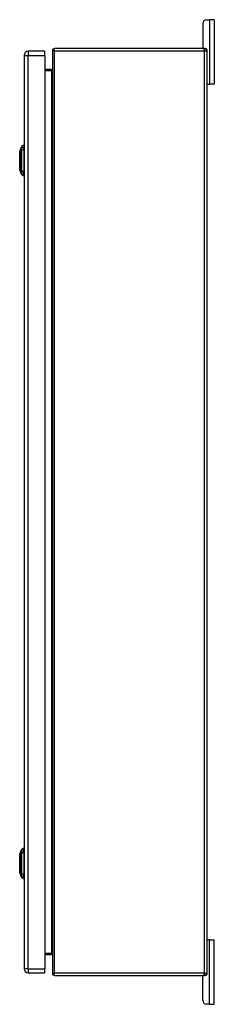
# Model space of a CAD drawing. Header units: inches. Extents: x 7 to 154, y 11 to 93.
# Tile 10 of 13: x 97.99 to 105.56, y 33.48 to 71.73. Entities that reach past the tile are written whole.
import ezdxf

# ---------------------------------------------------------------- set-up
doc = ezdxf.new("R2010")
doc.units = ezdxf.units.IN
doc.header["$MEASUREMENT"] = 0
doc.layers.add('Visible Edges(ANSI)', color=7, linetype='Continuous', lineweight=25)
doc.layers.add('Visible Tangent Edges(ANSI)', color=7, linetype='Continuous', lineweight=25)

msp = doc.modelspace()

# ---------------------------------------------------------------- linework, layer by layer
at = {"layer": 'Visible Edges(ANSI)'}
for p, q in [((105.105, 71.573), (105.105, 70.635)), ((105.261, 71.729), (105.368, 71.729)), ((105.555, 71.729), (105.368, 71.729)), ((105.555, 71.729), (105.555, 69.229)), ((98.966, 70.505), (98.327, 70.505)), ((98.966, 70.344), (98.966, 70.505)), ((99.263, 70.52), (99.263, 34.688)), ((105.179, 70.604), (99.347, 70.604)), ((105.179, 70.604), (105.232, 70.604)), ((105.263, 70.573), (105.263, 70.52)), ((105.263, 70.52), (105.263, 34.688)), ((98.166, 70.344), (98.166, 34.863)), ((98.966, 70.344), (98.966, 34.863)), ((99.232, 69.791), (98.966, 69.791)), ((105.294, 69.229), (105.263, 69.229)), ((105.294, 69.229), (105.368, 69.229)), ((105.555, 69.229), (105.368, 69.229)), ((97.995, 66.612), (98.063, 66.786)), ((98.15, 66.846), (98.15, 66.778)), ((98.15, 66.667), (98.15, 66.778)), ((98.15, 66.667), (98.15, 65.844)), ((98.063, 65.725), (97.995, 65.899)), ((98.15, 65.733), (98.15, 65.844)), ((98.15, 65.733), (98.15, 65.665)), ((97.995, 39.309), (98.063, 39.483)), ((98.15, 39.543), (98.15, 39.475)), ((98.15, 39.364), (98.15, 39.475)), ((98.15, 39.364), (98.15, 38.541)), ((98.063, 38.422), (97.995, 38.596)), ((98.15, 38.43), (98.15, 38.541)), ((98.15, 38.43), (98.15, 38.362)), ((105.263, 35.979), (105.294, 35.979)), ((105.368, 35.979), (105.294, 35.979)), ((105.368, 35.979), (105.555, 35.979)), ((105.555, 33.479), (105.555, 35.979)), ((98.966, 35.417), (99.232, 35.417)), ((98.966, 34.702), (98.966, 34.863)), ((98.327, 34.702), (98.966, 34.702)), ((99.347, 34.604), (105.179, 34.604)), ((105.105, 33.635), (105.105, 34.573)), ((105.232, 34.604), (105.179, 34.604)), ((105.263, 34.688), (105.263, 34.635)), ((105.368, 33.479), (105.261, 33.479)), ((105.368, 33.479), (105.555, 33.479))]:
    msp.add_line(p, q, dxfattribs=at)
at = {"layer": 'Visible Edges(ANSI)', "flags": 128}
for points in [[(97.995, 66.611), (97.995, 66.61), (97.995, 66.609), (97.995, 66.607), (97.995, 66.604), (97.995, 66.6), (97.995, 66.595), (97.995, 66.59), (97.995, 66.584), (97.995, 66.576), (97.995, 66.569), (97.995, 66.56), (97.995, 66.551), (97.995, 66.541), (97.995, 66.53), (97.995, 66.519), (97.995, 66.507), (97.995, 66.494), (97.995, 66.481), (97.995, 66.467), (97.995, 66.453), (97.995, 66.438), (97.995, 66.423), (97.995, 66.408), (97.995, 66.392), (97.995, 66.375), (97.995, 66.359), (97.995, 66.342), (97.995, 66.325), (97.995, 66.308), (97.995, 66.291), (97.995, 66.273), (97.995, 66.256), (97.995, 66.238), (97.995, 66.221), (97.995, 66.204), (97.995, 66.186), (97.995, 66.169), (97.995, 66.152), (97.995, 66.136), (97.995, 66.12), (97.995, 66.104), (97.995, 66.088), (97.995, 66.073), (97.995, 66.058), (97.995, 66.044), (97.995, 66.03), (97.995, 66.017), (97.995, 66.004), (97.995, 65.992), (97.995, 65.981), (97.995, 65.97), (97.995, 65.96), (97.995, 65.951), (97.995, 65.942), (97.995, 65.934), (97.995, 65.927), (97.995, 65.921), (97.995, 65.916), (97.995, 65.911), (97.995, 65.907), (97.995, 65.904), (97.995, 65.902), (97.995, 65.901), (97.995, 65.9)], [(97.995, 39.308), (97.995, 39.307), (97.995, 39.306), (97.995, 39.304), (97.995, 39.301), (97.995, 39.297), (97.995, 39.292), (97.995, 39.287), (97.995, 39.281), (97.995, 39.273), (97.995, 39.266), (97.995, 39.257), (97.995, 39.248), (97.995, 39.238), (97.995, 39.227), (97.995, 39.216), (97.995, 39.204), (97.995, 39.191), (97.995, 39.178), (97.995, 39.164), (97.995, 39.15), (97.995, 39.135), (97.995, 39.12), (97.995, 39.105), (97.995, 39.089), (97.995, 39.072), (97.995, 39.056), (97.995, 39.039), (97.995, 39.022), (97.995, 39.005), (97.995, 38.988), (97.995, 38.97), (97.995, 38.953), (97.995, 38.935), (97.995, 38.918), (97.995, 38.901), (97.995, 38.883), (97.995, 38.866), (97.995, 38.849), (97.995, 38.833), (97.995, 38.817), (97.995, 38.801), (97.995, 38.785), (97.995, 38.77), (97.995, 38.755), (97.995, 38.741), (97.995, 38.727), (97.995, 38.714), (97.995, 38.701), (97.995, 38.689), (97.995, 38.678), (97.995, 38.667), (97.995, 38.657), (97.995, 38.648), (97.995, 38.639), (97.995, 38.631), (97.995, 38.624), (97.995, 38.618), (97.995, 38.613), (97.995, 38.608), (97.995, 38.604), (97.995, 38.601), (97.995, 38.599), (97.995, 38.598), (97.995, 38.597)]]:
    msp.add_lwpolyline(points, dxfattribs=at)
at = {"layer": 'Visible Edges(ANSI)'}
for centre, radius, start, end in [((105.261, 71.573), 0.156, 90, 180), ((98.327, 70.344), 0.161, 90, 180), ((99.347, 70.52), 0.084, 90, 180), ((105.136, 70.635), 0.031, 180, 270), ((105.179, 70.52), 0.084, 0, 90), ((105.232, 70.573), 0.031, 0, 90), ((99.232, 69.822), 0.031, 270, 0), ((105.294, 69.26), 0.031, 180, 270), ((98, 66.611), 0.00492, 158.7495, 179.7912), ((98.072, 66.783), 0.00984, 150.2709, 158.7495), ((98.166, 66.729), 0.118, 97.9413, 150.2709), ((98.142, 66.787), 0.0394, 53.1301, 78.463), ((98, 65.9), 0.00492, 180.2088, 201.2505), ((98.072, 65.728), 0.00984, 201.2505, 209.7291), ((98.166, 65.782), 0.118, 209.7291, 262.0587), ((98.142, 65.724), 0.0394, 281.537, 306.8699), ((98.072, 39.48), 0.00984, 150.2709, 158.7495), ((98.166, 39.426), 0.118, 97.9413, 150.2709), ((98.142, 39.484), 0.0394, 53.1301, 78.463), ((98, 39.308), 0.00492, 158.7495, 179.7912), ((98, 38.597), 0.00492, 180.2088, 201.2505), ((98.072, 38.425), 0.00984, 201.2505, 209.7291), ((98.166, 38.479), 0.118, 209.7291, 262.0587), ((98.142, 38.421), 0.0394, 281.537, 306.8699), ((105.294, 35.948), 0.031, 90, 180), ((99.232, 35.386), 0.031, 0, 90), ((98.327, 34.863), 0.161, 180, 270), ((99.347, 34.688), 0.084, 180, 270), ((105.136, 34.573), 0.031, 90, 180), ((105.179, 34.688), 0.084, 270, 0), ((105.232, 34.635), 0.031, 270, 0), ((105.261, 33.635), 0.156, 180, 270)]:
    msp.add_arc(centre, radius, start, end, dxfattribs=at)
at = {"layer": 'Visible Tangent Edges(ANSI)'}
for p, q in [((105.368, 71.729), (105.368, 69.229)), ((98.327, 70.505), (98.327, 70.344)), ((99.347, 70.52), (99.263, 70.52)), ((99.347, 70.52), (99.347, 70.604)), ((99.347, 34.688), (99.347, 70.52)), ((99.347, 70.52), (105.179, 70.52)), ((105.179, 70.52), (105.179, 70.604)), ((105.179, 70.52), (105.263, 70.52)), ((105.179, 34.688), (105.179, 70.52)), ((98.166, 70.344), (98.327, 70.344)), ((98.327, 34.863), (98.327, 70.344)), ((98.327, 70.344), (98.966, 70.344)), ((98.966, 69.76), (99.232, 69.76)), ((99.232, 69.791), (99.232, 69.76)), ((99.232, 69.76), (99.232, 35.448)), ((98.063, 66.721), (98.063, 66.721)), ((98.063, 66.648), (98.063, 66.647)), ((98.063, 66.255), (97.995, 66.255)), ((97.995, 66.255), (97.995, 66.255)), ((98.063, 65.863), (98.063, 65.863)), ((98.063, 65.79), (98.063, 65.79)), ((98.063, 39.418), (98.063, 39.418)), ((98.063, 39.345), (98.063, 39.344)), ((98.063, 38.952), (97.995, 38.952)), ((97.995, 38.952), (97.995, 38.952)), ((98.063, 38.56), (98.063, 38.56)), ((98.063, 38.487), (98.063, 38.487)), ((105.368, 33.479), (105.368, 35.979)), ((99.232, 35.448), (98.966, 35.448)), ((99.232, 35.417), (99.232, 35.448)), ((98.327, 34.863), (98.166, 34.863)), ((98.327, 34.863), (98.327, 34.702)), ((98.327, 34.863), (98.966, 34.863)), ((99.263, 34.688), (99.347, 34.688)), ((99.347, 34.604), (99.347, 34.688)), ((105.179, 34.688), (99.347, 34.688)), ((105.179, 34.604), (105.179, 34.688)), ((105.179, 34.688), (105.263, 34.688))]:
    msp.add_line(p, q, dxfattribs=at)
at = {"layer": 'Visible Tangent Edges(ANSI)', "flags": 128}
for points in [[(97.995, 66.53), (97.995, 66.536), (97.995, 66.543), (97.995, 66.549), (97.995, 66.554), (97.995, 66.56), (97.995, 66.565), (97.995, 66.57), (97.995, 66.575), (97.995, 66.579), (97.995, 66.583), (97.995, 66.587), (97.995, 66.591), (97.995, 66.594), (97.995, 66.598), (97.995, 66.6), (97.995, 66.603), (97.995, 66.605), (97.995, 66.607), (97.995, 66.609), (97.995, 66.61), (97.995, 66.611), (97.995, 66.612), (97.995, 66.612), (97.995, 66.612)], [(98.063, 66.786), (98.063, 66.786), (98.063, 66.786), (98.063, 66.785), (98.063, 66.784), (98.063, 66.783), (98.063, 66.782), (98.063, 66.781), (98.063, 66.779), (98.063, 66.777), (98.063, 66.775), (98.063, 66.772), (98.063, 66.77), (98.063, 66.767), (98.063, 66.764), (98.063, 66.761), (98.063, 66.757), (98.063, 66.753), (98.063, 66.749), (98.063, 66.745), (98.063, 66.741), (98.063, 66.736), (98.063, 66.731), (98.063, 66.726), (98.063, 66.721)], [(98.063, 66.721), (98.063, 66.719), (98.063, 66.718), (98.063, 66.716), (98.063, 66.714), (98.063, 66.712), (98.063, 66.709), (98.063, 66.707), (98.063, 66.704), (98.063, 66.702), (98.063, 66.699), (98.063, 66.696), (98.063, 66.693), (98.063, 66.69), (98.063, 66.686), (98.063, 66.683), (98.063, 66.679), (98.063, 66.676), (98.063, 66.672), (98.063, 66.668), (98.063, 66.664), (98.063, 66.66), (98.063, 66.656), (98.063, 66.652), (98.063, 66.648)], [(98.063, 66.647), (98.063, 66.632), (98.063, 66.616), (98.063, 66.6), (98.063, 66.584), (98.063, 66.568), (98.063, 66.552), (98.063, 66.536), (98.063, 66.52), (98.063, 66.503), (98.063, 66.487), (98.063, 66.471), (98.063, 66.454), (98.063, 66.438), (98.063, 66.421), (98.063, 66.405), (98.063, 66.388), (98.063, 66.372), (98.063, 66.355), (98.063, 66.339), (98.063, 66.322), (98.063, 66.305), (98.063, 66.289), (98.063, 66.272), (98.063, 66.255)], [(98.064, 66.723), (98.064, 66.728), (98.064, 66.733), (98.064, 66.738), (98.064, 66.743), (98.064, 66.747), (98.064, 66.751), (98.064, 66.755), (98.064, 66.759), (98.064, 66.762), (98.064, 66.766), (98.064, 66.769), (98.064, 66.771), (98.064, 66.774), (98.064, 66.776), (98.064, 66.778), (98.064, 66.78), (98.064, 66.782), (98.064, 66.784), (98.064, 66.785), (98.064, 66.786), (98.064, 66.787), (98.064, 66.787), (98.064, 66.787), (98.064, 66.788)], [(98.064, 66.649), (98.064, 66.653), (98.064, 66.657), (98.064, 66.661), (98.064, 66.665), (98.064, 66.669), (98.064, 66.673), (98.064, 66.677), (98.064, 66.681), (98.064, 66.684), (98.064, 66.688), (98.064, 66.691), (98.064, 66.695), (98.064, 66.698), (98.064, 66.701), (98.064, 66.704), (98.064, 66.706), (98.064, 66.709), (98.064, 66.711), (98.064, 66.714), (98.064, 66.716), (98.064, 66.718), (98.064, 66.72), (98.064, 66.722), (98.064, 66.723)], [(98.064, 65.862), (98.064, 65.894), (98.064, 65.926), (98.064, 65.958), (98.064, 65.991), (98.064, 66.024), (98.064, 66.057), (98.064, 66.09), (98.064, 66.123), (98.064, 66.156), (98.064, 66.189), (98.064, 66.223), (98.064, 66.256), (98.064, 66.289), (98.064, 66.322), (98.064, 66.356), (98.064, 66.389), (98.064, 66.422), (98.064, 66.455), (98.064, 66.488), (98.064, 66.52), (98.064, 66.553), (98.064, 66.585), (98.064, 66.617), (98.064, 66.649)], [(97.995, 66.483), (97.995, 66.485), (97.995, 66.487), (97.995, 66.489), (97.995, 66.491), (97.995, 66.494), (97.995, 66.496), (97.995, 66.498), (97.995, 66.5), (97.995, 66.502), (97.995, 66.504), (97.995, 66.506), (97.995, 66.508), (97.995, 66.51), (97.995, 66.512), (97.995, 66.513), (97.995, 66.515), (97.995, 66.517), (97.995, 66.519), (97.995, 66.521), (97.995, 66.523), (97.995, 66.525), (97.995, 66.526), (97.995, 66.528), (97.995, 66.53)], [(97.995, 66.255), (97.995, 66.266), (97.995, 66.276), (97.995, 66.286), (97.995, 66.296), (97.995, 66.307), (97.995, 66.317), (97.995, 66.327), (97.995, 66.337), (97.995, 66.347), (97.995, 66.357), (97.995, 66.367), (97.995, 66.376), (97.995, 66.386), (97.995, 66.396), (97.995, 66.405), (97.995, 66.414), (97.995, 66.423), (97.995, 66.432), (97.995, 66.441), (97.995, 66.45), (97.995, 66.459), (97.995, 66.467), (97.995, 66.475), (97.995, 66.483)], [(97.995, 66.028), (97.995, 66.036), (97.995, 66.044), (97.995, 66.052), (97.995, 66.061), (97.995, 66.07), (97.995, 66.079), (97.995, 66.088), (97.995, 66.097), (97.995, 66.106), (97.995, 66.115), (97.995, 66.125), (97.995, 66.134), (97.995, 66.144), (97.995, 66.154), (97.995, 66.164), (97.995, 66.174), (97.995, 66.184), (97.995, 66.194), (97.995, 66.204), (97.995, 66.214), (97.995, 66.225), (97.995, 66.235), (97.995, 66.245), (97.995, 66.255)], [(98.063, 66.255), (98.063, 66.239), (98.063, 66.222), (98.063, 66.206), (98.063, 66.189), (98.063, 66.173), (98.063, 66.156), (98.063, 66.139), (98.063, 66.123), (98.063, 66.106), (98.063, 66.09), (98.063, 66.073), (98.063, 66.057), (98.063, 66.04), (98.063, 66.024), (98.063, 66.008), (98.063, 65.991), (98.063, 65.975), (98.063, 65.959), (98.063, 65.943), (98.063, 65.927), (98.063, 65.911), (98.063, 65.895), (98.063, 65.879), (98.063, 65.863)], [(97.995, 65.981), (97.995, 65.983), (97.995, 65.984), (97.995, 65.986), (97.995, 65.988), (97.995, 65.99), (97.995, 65.992), (97.995, 65.994), (97.995, 65.996), (97.995, 65.997), (97.995, 65.999), (97.995, 66.001), (97.995, 66.003), (97.995, 66.005), (97.995, 66.007), (97.995, 66.009), (97.995, 66.011), (97.995, 66.013), (97.995, 66.015), (97.995, 66.017), (97.995, 66.019), (97.995, 66.022), (97.995, 66.024), (97.995, 66.026), (97.995, 66.028)], [(97.995, 65.899), (97.995, 65.899), (97.995, 65.899), (97.995, 65.9), (97.995, 65.901), (97.995, 65.902), (97.995, 65.904), (97.995, 65.906), (97.995, 65.908), (97.995, 65.911), (97.995, 65.913), (97.995, 65.917), (97.995, 65.92), (97.995, 65.924), (97.995, 65.927), (97.995, 65.932), (97.995, 65.936), (97.995, 65.941), (97.995, 65.946), (97.995, 65.951), (97.995, 65.957), (97.995, 65.962), (97.995, 65.968), (97.995, 65.974), (97.995, 65.981)], [(98.063, 65.863), (98.063, 65.859), (98.063, 65.855), (98.063, 65.851), (98.063, 65.847), (98.063, 65.843), (98.063, 65.839), (98.063, 65.835), (98.063, 65.832), (98.063, 65.828), (98.063, 65.825), (98.063, 65.821), (98.063, 65.818), (98.063, 65.815), (98.063, 65.812), (98.063, 65.809), (98.063, 65.806), (98.063, 65.804), (98.063, 65.801), (98.063, 65.799), (98.063, 65.797), (98.063, 65.795), (98.063, 65.793), (98.063, 65.791), (98.063, 65.79)], [(98.064, 65.788), (98.064, 65.789), (98.064, 65.791), (98.064, 65.793), (98.064, 65.795), (98.064, 65.797), (98.064, 65.799), (98.064, 65.802), (98.064, 65.805), (98.064, 65.807), (98.064, 65.81), (98.064, 65.813), (98.064, 65.816), (98.064, 65.82), (98.064, 65.823), (98.064, 65.827), (98.064, 65.83), (98.064, 65.834), (98.064, 65.838), (98.064, 65.842), (98.064, 65.846), (98.064, 65.85), (98.064, 65.854), (98.064, 65.858), (98.064, 65.862)], [(98.063, 65.79), (98.063, 65.785), (98.063, 65.779), (98.063, 65.775), (98.063, 65.77), (98.063, 65.766), (98.063, 65.761), (98.063, 65.758), (98.063, 65.754), (98.063, 65.75), (98.063, 65.747), (98.063, 65.744), (98.063, 65.741), (98.063, 65.738), (98.063, 65.736), (98.063, 65.734), (98.063, 65.732), (98.063, 65.73), (98.063, 65.729), (98.063, 65.727), (98.063, 65.726), (98.063, 65.726), (98.063, 65.725), (98.063, 65.725), (98.063, 65.725)], [(98.064, 65.723), (98.064, 65.723), (98.064, 65.724), (98.064, 65.724), (98.064, 65.725), (98.064, 65.726), (98.064, 65.727), (98.064, 65.729), (98.064, 65.731), (98.064, 65.732), (98.064, 65.735), (98.064, 65.737), (98.064, 65.74), (98.064, 65.742), (98.064, 65.745), (98.064, 65.749), (98.064, 65.752), (98.064, 65.756), (98.064, 65.76), (98.064, 65.764), (98.064, 65.768), (98.064, 65.773), (98.064, 65.778), (98.064, 65.783), (98.064, 65.788)], [(98.063, 39.483), (98.063, 39.483), (98.063, 39.483), (98.063, 39.482), (98.063, 39.481), (98.063, 39.48), (98.063, 39.479), (98.063, 39.478), (98.063, 39.476), (98.063, 39.474), (98.063, 39.472), (98.063, 39.469), (98.063, 39.467), (98.063, 39.464), (98.063, 39.461), (98.063, 39.458), (98.063, 39.454), (98.063, 39.45), (98.063, 39.446), (98.063, 39.442), (98.063, 39.438), (98.063, 39.433), (98.063, 39.428), (98.063, 39.423), (98.063, 39.418)], [(98.063, 39.418), (98.063, 39.416), (98.063, 39.415), (98.063, 39.413), (98.063, 39.411), (98.063, 39.409), (98.063, 39.406), (98.063, 39.404), (98.063, 39.401), (98.063, 39.399), (98.063, 39.396), (98.063, 39.393), (98.063, 39.39), (98.063, 39.387), (98.063, 39.383), (98.063, 39.38), (98.063, 39.376), (98.063, 39.373), (98.063, 39.369), (98.063, 39.365), (98.063, 39.361), (98.063, 39.357), (98.063, 39.353), (98.063, 39.349), (98.063, 39.345)], [(98.064, 39.42), (98.064, 39.425), (98.064, 39.43), (98.064, 39.435), (98.064, 39.44), (98.064, 39.444), (98.064, 39.448), (98.064, 39.452), (98.064, 39.456), (98.064, 39.459), (98.064, 39.463), (98.064, 39.466), (98.064, 39.468), (98.064, 39.471), (98.064, 39.473), (98.064, 39.475), (98.064, 39.477), (98.064, 39.479), (98.064, 39.481), (98.064, 39.482), (98.064, 39.483), (98.064, 39.484), (98.064, 39.484), (98.064, 39.484), (98.064, 39.485)], [(98.064, 39.346), (98.064, 39.35), (98.064, 39.354), (98.064, 39.358), (98.064, 39.362), (98.064, 39.366), (98.064, 39.37), (98.064, 39.374), (98.064, 39.378), (98.064, 39.381), (98.064, 39.385), (98.064, 39.388), (98.064, 39.392), (98.064, 39.395), (98.064, 39.398), (98.064, 39.401), (98.064, 39.403), (98.064, 39.406), (98.064, 39.408), (98.064, 39.411), (98.064, 39.413), (98.064, 39.415), (98.064, 39.417), (98.064, 39.419), (98.064, 39.42)], [(97.995, 39.227), (97.995, 39.233), (97.995, 39.24), (97.995, 39.246), (97.995, 39.251), (97.995, 39.257), (97.995, 39.262), (97.995, 39.267), (97.995, 39.272), (97.995, 39.276), (97.995, 39.28), (97.995, 39.284), (97.995, 39.288), (97.995, 39.291), (97.995, 39.295), (97.995, 39.297), (97.995, 39.3), (97.995, 39.302), (97.995, 39.304), (97.995, 39.306), (97.995, 39.307), (97.995, 39.308), (97.995, 39.309), (97.995, 39.309), (97.995, 39.309)], [(97.995, 39.18), (97.995, 39.182), (97.995, 39.184), (97.995, 39.186), (97.995, 39.188), (97.995, 39.191), (97.995, 39.193), (97.995, 39.195), (97.995, 39.197), (97.995, 39.199), (97.995, 39.201), (97.995, 39.203), (97.995, 39.205), (97.995, 39.207), (97.995, 39.209), (97.995, 39.21), (97.995, 39.212), (97.995, 39.214), (97.995, 39.216), (97.995, 39.218), (97.995, 39.22), (97.995, 39.222), (97.995, 39.223), (97.995, 39.225), (97.995, 39.227)], [(97.995, 38.952), (97.995, 38.963), (97.995, 38.973), (97.995, 38.983), (97.995, 38.993), (97.995, 39.004), (97.995, 39.014), (97.995, 39.024), (97.995, 39.034), (97.995, 39.044), (97.995, 39.054), (97.995, 39.064), (97.995, 39.073), (97.995, 39.083), (97.995, 39.093), (97.995, 39.102), (97.995, 39.111), (97.995, 39.12), (97.995, 39.129), (97.995, 39.138), (97.995, 39.147), (97.995, 39.156), (97.995, 39.164), (97.995, 39.172), (97.995, 39.18)], [(98.063, 39.344), (98.063, 39.329), (98.063, 39.313), (98.063, 39.297), (98.063, 39.281), (98.063, 39.265), (98.063, 39.249), (98.063, 39.233), (98.063, 39.217), (98.063, 39.2), (98.063, 39.184), (98.063, 39.168), (98.063, 39.151), (98.063, 39.135), (98.063, 39.118), (98.063, 39.102), (98.063, 39.085), (98.063, 39.069), (98.063, 39.052), (98.063, 39.036), (98.063, 39.019), (98.063, 39.002), (98.063, 38.986), (98.063, 38.969), (98.063, 38.952)], [(98.064, 38.559), (98.064, 38.591), (98.064, 38.623), (98.064, 38.655), (98.064, 38.688), (98.064, 38.721), (98.064, 38.754), (98.064, 38.787), (98.064, 38.82), (98.064, 38.853), (98.064, 38.886), (98.064, 38.92), (98.064, 38.953), (98.064, 38.986), (98.064, 39.019), (98.064, 39.053), (98.064, 39.086), (98.064, 39.119), (98.064, 39.152), (98.064, 39.185), (98.064, 39.217), (98.064, 39.25), (98.064, 39.282), (98.064, 39.314), (98.064, 39.346)], [(97.995, 38.725), (97.995, 38.733), (97.995, 38.741), (97.995, 38.749), (97.995, 38.758), (97.995, 38.767), (97.995, 38.776), (97.995, 38.785), (97.995, 38.794), (97.995, 38.803), (97.995, 38.812), (97.995, 38.822), (97.995, 38.831), (97.995, 38.841), (97.995, 38.851), (97.995, 38.861), (97.995, 38.871), (97.995, 38.881), (97.995, 38.891), (97.995, 38.901), (97.995, 38.911), (97.995, 38.922), (97.995, 38.932), (97.995, 38.942), (97.995, 38.952)], [(97.995, 38.678), (97.995, 38.68), (97.995, 38.681), (97.995, 38.683), (97.995, 38.685), (97.995, 38.687), (97.995, 38.689), (97.995, 38.691), (97.995, 38.693), (97.995, 38.694), (97.995, 38.696), (97.995, 38.698), (97.995, 38.7), (97.995, 38.702), (97.995, 38.704), (97.995, 38.706), (97.995, 38.708), (97.995, 38.71), (97.995, 38.712), (97.995, 38.714), (97.995, 38.716), (97.995, 38.719), (97.995, 38.721), (97.995, 38.723), (97.995, 38.725)], [(97.995, 38.596), (97.995, 38.596), (97.995, 38.596), (97.995, 38.597), (97.995, 38.598), (97.995, 38.599), (97.995, 38.601), (97.995, 38.603), (97.995, 38.605), (97.995, 38.608), (97.995, 38.61), (97.995, 38.614), (97.995, 38.617), (97.995, 38.621), (97.995, 38.624), (97.995, 38.629), (97.995, 38.633), (97.995, 38.638), (97.995, 38.643), (97.995, 38.648), (97.995, 38.654), (97.995, 38.659), (97.995, 38.665), (97.995, 38.671), (97.995, 38.678)], [(98.063, 38.952), (98.063, 38.936), (98.063, 38.919), (98.063, 38.903), (98.063, 38.886), (98.063, 38.87), (98.063, 38.853), (98.063, 38.836), (98.063, 38.82), (98.063, 38.803), (98.063, 38.787), (98.063, 38.77), (98.063, 38.754), (98.063, 38.737), (98.063, 38.721), (98.063, 38.705), (98.063, 38.688), (98.063, 38.672), (98.063, 38.656), (98.063, 38.64), (98.063, 38.624), (98.063, 38.608), (98.063, 38.592), (98.063, 38.576), (98.063, 38.56)], [(98.063, 38.56), (98.063, 38.556), (98.063, 38.552), (98.063, 38.548), (98.063, 38.544), (98.063, 38.54), (98.063, 38.536), (98.063, 38.532), (98.063, 38.529), (98.063, 38.525), (98.063, 38.522), (98.063, 38.518), (98.063, 38.515), (98.063, 38.512), (98.063, 38.509), (98.063, 38.506), (98.063, 38.503), (98.063, 38.501), (98.063, 38.498), (98.063, 38.496), (98.063, 38.494), (98.063, 38.492), (98.063, 38.49), (98.063, 38.488), (98.063, 38.487)], [(98.063, 38.487), (98.063, 38.482), (98.063, 38.476), (98.063, 38.472), (98.063, 38.467), (98.063, 38.463), (98.063, 38.458), (98.063, 38.455), (98.063, 38.451), (98.063, 38.447), (98.063, 38.444), (98.063, 38.441), (98.063, 38.438), (98.063, 38.435), (98.063, 38.433), (98.063, 38.431), (98.063, 38.429), (98.063, 38.427), (98.063, 38.426), (98.063, 38.424), (98.063, 38.423), (98.063, 38.423), (98.063, 38.422), (98.063, 38.422), (98.063, 38.422)], [(98.064, 38.485), (98.064, 38.486), (98.064, 38.488), (98.064, 38.49), (98.064, 38.492), (98.064, 38.494), (98.064, 38.496), (98.064, 38.499), (98.064, 38.502), (98.064, 38.504), (98.064, 38.507), (98.064, 38.51), (98.064, 38.513), (98.064, 38.517), (98.064, 38.52), (98.064, 38.524), (98.064, 38.527), (98.064, 38.531), (98.064, 38.535), (98.064, 38.539), (98.064, 38.543), (98.064, 38.547), (98.064, 38.551), (98.064, 38.555), (98.064, 38.559)], [(98.064, 38.42), (98.064, 38.42), (98.064, 38.421), (98.064, 38.421), (98.064, 38.422), (98.064, 38.423), (98.064, 38.424), (98.064, 38.426), (98.064, 38.428), (98.064, 38.429), (98.064, 38.432), (98.064, 38.434), (98.064, 38.437), (98.064, 38.439), (98.064, 38.442), (98.064, 38.446), (98.064, 38.449), (98.064, 38.453), (98.064, 38.457), (98.064, 38.461), (98.064, 38.465), (98.064, 38.47), (98.064, 38.475), (98.064, 38.48), (98.064, 38.485)]]:
    msp.add_lwpolyline(points, dxfattribs=at)
at = {"layer": 'Visible Tangent Edges(ANSI)'}
for centre, major_axis, ratio, start_param, end_param in [((99.232, 69.822), (0, -0.062), 0.5, 0, 1.570796), ((98.073, 66.718), (-0.00984, -0.00009), 0.948405, 5.751701, 5.992347), ((98.073, 66.647), (-0.00984, 0.00003), 0.317047, 5.761322, 6.001968), ((98.166, 66.667), (-0.118, 0), 0.946806, 4.850991, 5.760348), ((98.166, 66.63), (-0.118, 0), 0.321806, 4.850991, 5.760348), ((98.073, 65.864), (-0.00984, -0.00003), 0.317047, 0.281217, 0.521863), ((98.166, 65.881), (-0.118, 0), 0.321806, 0.522838, 1.432195), ((98.073, 65.793), (-0.00984, 0.00009), 0.948405, 0.290838, 0.531485), ((98.166, 65.844), (-0.118, 0), 0.946806, 0.522838, 1.432195), ((98.073, 39.415), (-0.00984, -0.00009), 0.948405, 5.751701, 5.992347), ((98.166, 39.364), (-0.118, 0), 0.946806, 4.850991, 5.760348), ((98.073, 39.344), (-0.00984, 0.00003), 0.317047, 5.761322, 6.001968), ((98.166, 39.327), (-0.118, 0), 0.321806, 4.850991, 5.760348), ((98.073, 38.561), (-0.00984, -0.00003), 0.317047, 0.281217, 0.521863), ((98.073, 38.49), (-0.00984, 0.00009), 0.948405, 0.290838, 0.531485), ((98.166, 38.578), (-0.118, 0), 0.321806, 0.522838, 1.432195), ((98.166, 38.541), (-0.118, 0), 0.946806, 0.522838, 1.432195), ((99.232, 35.386), (0, 0.062), 0.5, 4.712389, 6.283185)]:
    msp.add_ellipse(centre, major_axis=major_axis, ratio=ratio, start_param=start_param, end_param=end_param, dxfattribs=at)

doc.saveas('drawing.dxf')
